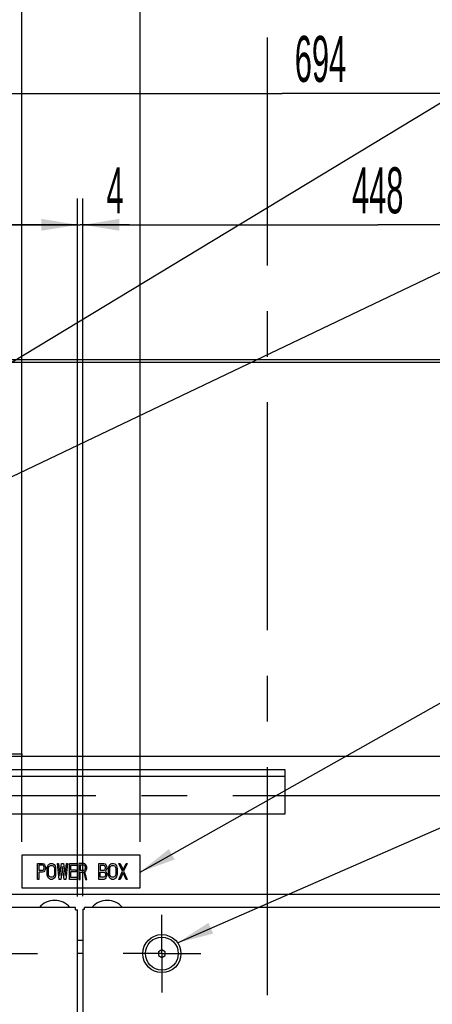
# Model space of a CAD drawing. Header units: millimetres. Extents: x 0 to 12585, y -1 to 8895.
# Tile 13 of 52: x 4843 to 5313, y 3244 to 4368. Entities that reach past the tile are written whole.
import ezdxf

# ---------------------------------------------------------------- set-up
doc = ezdxf.new("R2010")
doc.units = ezdxf.units.MM
doc.header["$LTSCALE"] = 693.825
doc.linetypes.add('CENTER', pattern=[0.6, 0.375, -0.075, 0.075, -0.075])
doc.layers.get('0').update_dxf_attribs({"linetype": 'CONTINUOUS'})
for name, color, linetype in [('02___PRT_ALL_AXES', 7, 'CONTINUOUS'), ('7_ALL_FEATURES', 7, 'CONTINUOUS'), ('ALL_AXIS', 7, 'CONTINUOUS'), ('ALL_COSM_SKETCH', 7, 'CONTINUOUS'), ('DEFAULT_1', 7, 'CENTER')]:
    doc.layers.add(name, color=color, linetype=linetype)
doc.styles.get("Standard").update_dxf_attribs({"font": 'txt', "width": 0.5})
doc.dimstyles.new('DIMSTYLE_3', dxfattribs={"dimtxt": 52.5, "dimasz": 41.4, "dimexe": 2, "dimexo": 1, "dimgap": 0.875, "dimtad": 1, "dimdec": 3, "dimlfac": 0.666667, "dimdsep": 46, "dimtxsty": 'Standard', "dimblk": '_FILLED', "dimblk1": '_FILLED', "dimblk2": '_FILLED', "dimcen": 0.09, "dimadec": 3, "dimazin": 2, "dimtp": 0.3, "dimtm": 0.3, "dimtfac": 1, "dimtdec": 3, "dimtofl": 0, "dimtmove": 0, "dimatfit": 3, "dimldrblk": '_FILLED', "dimfxl": 0, "dimtolj": 1, "dimarcsym": 0})
doc.dimstyles.new('DIMSTYLE_5', dxfattribs={"dimtxt": 52.5, "dimasz": 41.4, "dimexe": 2, "dimexo": 1, "dimgap": 0.875, "dimtad": 1, "dimdec": 3, "dimlfac": 0.666667, "dimdsep": 46, "dimtxsty": 'Standard', "dimblk": '_FILLED', "dimblk1": '_FILLED', "dimblk2": '_FILLED', "dimcen": 0.09, "dimadec": 3, "dimazin": 2, "dimtp": 0.8, "dimtm": 0.8, "dimtfac": 1, "dimtdec": 3, "dimtofl": 0, "dimtmove": 0, "dimatfit": 3, "dimldrblk": '_FILLED', "dimfxl": 0, "dimtolj": 1, "dimarcsym": 0})
doc.dimstyles.new('DIMSTYLE_7', dxfattribs={"dimtxt": 52.5, "dimasz": 41.4, "dimexe": 2, "dimexo": 1, "dimgap": 0.875, "dimtad": 1, "dimdec": 3, "dimlfac": 0.666667, "dimdsep": 46, "dimtxsty": 'Standard', "dimblk": '_FILLED', "dimblk1": '_FILLED', "dimblk2": '_FILLED', "dimcen": 0.09, "dimadec": 3, "dimazin": 2, "dimtp": 0.1, "dimtm": 0.1, "dimtfac": 1, "dimtdec": 3, "dimtofl": 0, "dimtmove": 0, "dimatfit": 3, "dimldrblk": '_FILLED', "dimfxl": 0, "dimtolj": 1, "dimarcsym": 0})
doc.dimstyles.get("Standard").update_dxf_attribs({"dimtxt": 52.5, "dimasz": 41.4, "dimexe": 2, "dimexo": 1, "dimtad": 1, "dimdec": 3, "dimdsep": 46, "dimtxsty": 'Standard', "dimblk": '_FILLED', "dimblk1": '_FILLED', "dimblk2": '_FILLED', "dimcen": 0.09, "dimadec": 3, "dimazin": 2, "dimtol": 1, "dimtp": 0.05, "dimtm": 0.05, "dimtfac": 1, "dimtdec": 3, "dimtofl": 0, "dimtmove": 0, "dimatfit": 3, "dimldrblk": '_FILLED', "dimfxl": 0, "dimtolj": 1, "dimarcsym": 0})

# ---------------------------------------------------------------- blocks, each defined once
blk = doc.blocks.new('_FILLED')
at = {"color": 0, "linetype": 'ByBlock'}
blk.add_solid([(0, 0), (-1, 0.163), (-1, -0.163)], dxfattribs=at)
blk = doc.blocks.new('*D26')
at = {"color": 2, "linetype": 'Continuous'}
for p, q in [((4238.1, 3367.4), (4238.1, 4164)), ((4908.6, 3367.4), (4908.6, 4164)), ((4238.1, 4134), (4573.3, 4134)), ((4908.6, 4134), (4573.3, 4134))]:
    blk.add_line(p, q, dxfattribs=at)
at = {"color": 2, "linetype": 'Continuous', "xscale": 41.4, "yscale": 41.4, "zscale": 41.4, "rotation": 180}
blk.add_blockref('_FILLED', (4238.1, 4134), dxfattribs=at)
at = {"color": 2, "linetype": 'Continuous', "xscale": 41.4, "yscale": 41.4, "zscale": 41.4}
blk.add_blockref('_FILLED', (4908.6, 4134), dxfattribs=at)
at = {"color": 2, "linetype": 'Continuous', "insert": (4549.4, 4199.6), "char_height": 52.5, "width": 78.75, "attachment_point": 2, "line_spacing_factor": 0.9}
blk.add_mtext('447', dxfattribs=at)
blk = doc.blocks.new('*D27')
at = {"color": 2, "linetype": 'Continuous'}
for p, q in [((4908.6, 3367.4), (4908.6, 4164)), ((4914.6, 3368), (4914.6, 4164)), ((4908.6, 4134), (4833.6, 4134)), ((4833.6, 4134), (4911.6, 4134)), ((4967.7, 4134), (4911.6, 4134)), ((4914.6, 4134), (4967.7, 4134))]:
    blk.add_line(p, q, dxfattribs=at)
at = {"color": 2, "linetype": 'Continuous', "xscale": 41.4, "yscale": 41.4, "zscale": 41.4}
blk.add_blockref('_FILLED', (4908.6, 4134), dxfattribs=at)
at = {"color": 2, "linetype": 'Continuous', "xscale": 41.4, "yscale": 41.4, "zscale": 41.4, "rotation": 180}
blk.add_blockref('_FILLED', (4914.6, 4134), dxfattribs=at)
at = {"color": 2, "linetype": 'Continuous', "insert": (4941.5, 4199.6), "char_height": 52.5, "width": 26.25, "attachment_point": 1, "line_spacing_factor": 0.9}
blk.add_mtext('4', dxfattribs=at)
blk = doc.blocks.new('*D28')
at = {"color": 2, "linetype": 'Continuous'}
for p, q in [((4914.6, 3368), (4914.6, 4164)), ((5586.6, 3026.7), (5586.6, 4164)), ((4914.6, 4134), (5250.6, 4134)), ((5586.6, 4134), (5250.6, 4134))]:
    blk.add_line(p, q, dxfattribs=at)
at = {"color": 2, "linetype": 'Continuous', "xscale": 41.4, "yscale": 41.4, "zscale": 41.4, "rotation": 180}
blk.add_blockref('_FILLED', (4914.6, 4134), dxfattribs=at)
at = {"color": 2, "linetype": 'Continuous', "xscale": 41.4, "yscale": 41.4, "zscale": 41.4}
blk.add_blockref('_FILLED', (5586.6, 4134), dxfattribs=at)
at = {"color": 2, "linetype": 'Continuous', "insert": (5250.6, 4199.6), "char_height": 52.5, "width": 78.75, "attachment_point": 2, "line_spacing_factor": 0.9}
blk.add_mtext('448', dxfattribs=at)
blk = doc.blocks.new('*D31')
at = {"color": 2, "linetype": 'Continuous'}
for p, q in [((4162.3, 3989.3), (4162.3, 4674)), ((5414.8, 2934.8), (5414.8, 4674)), ((4162.3, 4644), (4788.6, 4644)), ((5414.8, 4644), (4788.6, 4644))]:
    blk.add_line(p, q, dxfattribs=at)
at = {"color": 2, "linetype": 'Continuous', "xscale": 41.4, "yscale": 41.4, "zscale": 41.4, "rotation": 180}
blk.add_blockref('_FILLED', (4162.3, 4644), dxfattribs=at)
at = {"color": 2, "linetype": 'Continuous', "xscale": 41.4, "yscale": 41.4, "zscale": 41.4}
blk.add_blockref('_FILLED', (5414.8, 4644), dxfattribs=at)
at = {"color": 2, "linetype": 'Continuous', "insert": (4723.8, 4709.6), "char_height": 52.5, "width": 78.75, "attachment_point": 2, "line_spacing_factor": 0.9}
blk.add_mtext('835', dxfattribs=at)
blk = doc.blocks.new('*D35')
at = {"color": 2, "linetype": 'Continuous'}
for p, q in [((4621.3, 3957.1), (4621.3, 4314)), ((5662.3, 3989.3), (5662.3, 4314)), ((4621.3, 4284), (5141.8, 4284)), ((5662.3, 4284), (5141.8, 4284))]:
    blk.add_line(p, q, dxfattribs=at)
at = {"color": 2, "linetype": 'Continuous', "xscale": 41.4, "yscale": 41.4, "zscale": 41.4, "rotation": 180}
blk.add_blockref('_FILLED', (4621.3, 4284), dxfattribs=at)
at = {"color": 2, "linetype": 'Continuous', "xscale": 41.4, "yscale": 41.4, "zscale": 41.4}
blk.add_blockref('_FILLED', (5662.3, 4284), dxfattribs=at)
at = {"color": 2, "linetype": 'Continuous', "insert": (5185.4, 4349.6), "char_height": 52.5, "width": 78.75, "attachment_point": 2, "line_spacing_factor": 0.9}
blk.add_mtext('694', dxfattribs=at)
blk = doc.blocks.new('*D37')
at = {"color": 2, "linetype": 'Continuous'}
for p, q in [((4162.3, 3989.3), (4162.3, 4794)), ((5662.3, 3989.3), (5662.3, 4794)), ((4162.3, 4764), (4912.3, 4764)), ((5662.3, 4764), (4912.3, 4764))]:
    blk.add_line(p, q, dxfattribs=at)
at = {"color": 2, "linetype": 'Continuous', "xscale": 41.4, "yscale": 41.4, "zscale": 41.4, "rotation": 180}
blk.add_blockref('_FILLED', (4162.3, 4764), dxfattribs=at)
at = {"color": 2, "linetype": 'Continuous', "xscale": 41.4, "yscale": 41.4, "zscale": 41.4}
blk.add_blockref('_FILLED', (5662.3, 4764), dxfattribs=at)
at = {"color": 2, "linetype": 'Continuous', "insert": (4912.3, 4829.6), "char_height": 52.5, "width": 105, "attachment_point": 2, "line_spacing_factor": 0.9}
blk.add_mtext('1000', dxfattribs=at)
blk = doc.blocks.new('*D38')
at = {"color": 2, "linetype": 'Continuous'}
for p, q in [((4162.3, 3989.3), (4162.3, 4554)), ((4844.8, 3429.8), (4844.8, 4554)), ((4162.3, 4524), (4503.6, 4524)), ((4844.8, 4524), (4503.6, 4524))]:
    blk.add_line(p, q, dxfattribs=at)
at = {"color": 2, "linetype": 'Continuous', "xscale": 41.4, "yscale": 41.4, "zscale": 41.4, "rotation": 180}
blk.add_blockref('_FILLED', (4162.3, 4524), dxfattribs=at)
at = {"color": 2, "linetype": 'Continuous', "xscale": 41.4, "yscale": 41.4, "zscale": 41.4}
blk.add_blockref('_FILLED', (4844.8, 4524), dxfattribs=at)
at = {"color": 2, "linetype": 'Continuous', "insert": (4503.6, 4589.6), "char_height": 52.5, "width": 78.75, "attachment_point": 2, "line_spacing_factor": 0.9}
blk.add_mtext('455', dxfattribs=at)
blk = doc.blocks.new('*D39')
at = {"color": 2, "linetype": 'Continuous'}
for p, q in [((4844.8, 3429.8), (4844.8, 4554)), ((4979.8, 3429.8), (4979.8, 4554)), ((4844.8, 4524), (4769.8, 4524)), ((4769.8, 4524), (4912.3, 4524)), ((5054.8, 4524), (4912.3, 4524)), ((4979.8, 4524), (5054.8, 4524))]:
    blk.add_line(p, q, dxfattribs=at)
at = {"color": 2, "linetype": 'Continuous', "xscale": 41.4, "yscale": 41.4, "zscale": 41.4}
blk.add_blockref('_FILLED', (4844.8, 4524), dxfattribs=at)
at = {"color": 2, "linetype": 'Continuous', "xscale": 41.4, "yscale": 41.4, "zscale": 41.4, "rotation": 180}
blk.add_blockref('_FILLED', (4979.8, 4524), dxfattribs=at)
at = {"color": 2, "linetype": 'Continuous', "insert": (4912.3, 4589.6), "char_height": 52.5, "width": 52.5, "attachment_point": 2, "line_spacing_factor": 0.9}
blk.add_mtext('90', dxfattribs=at)
blk = doc.blocks.new('*D40')
at = {"color": 2, "linetype": 'Continuous'}
for p, q in [((4979.8, 3429.8), (4979.8, 4554)), ((5662.3, 3989.3), (5662.3, 4554)), ((4979.8, 4524), (5321.1, 4524)), ((5662.3, 4524), (5321.1, 4524))]:
    blk.add_line(p, q, dxfattribs=at)
at = {"color": 2, "linetype": 'Continuous', "xscale": 41.4, "yscale": 41.4, "zscale": 41.4, "rotation": 180}
blk.add_blockref('_FILLED', (4979.8, 4524), dxfattribs=at)
at = {"color": 2, "linetype": 'Continuous', "xscale": 41.4, "yscale": 41.4, "zscale": 41.4}
blk.add_blockref('_FILLED', (5662.3, 4524), dxfattribs=at)
at = {"color": 2, "linetype": 'Continuous', "insert": (5321.1, 4589.6), "char_height": 52.5, "width": 78.75, "attachment_point": 2, "line_spacing_factor": 0.9}
blk.add_mtext('455', dxfattribs=at)
blk = doc.blocks.new('*D42')
at = {"color": 2, "linetype": 'Continuous'}
for p, q in [((4649.8, 3077.3), (4649.8, 4434)), ((5662.3, 3989.3), (5662.3, 4434)), ((4649.8, 4404), (5156.1, 4404)), ((5662.3, 4404), (5156.1, 4404))]:
    blk.add_line(p, q, dxfattribs=at)
at = {"color": 2, "linetype": 'Continuous', "xscale": 41.4, "yscale": 41.4, "zscale": 41.4, "rotation": 180}
blk.add_blockref('_FILLED', (4649.8, 4404), dxfattribs=at)
at = {"color": 2, "linetype": 'Continuous', "xscale": 41.4, "yscale": 41.4, "zscale": 41.4}
blk.add_blockref('_FILLED', (5662.3, 4404), dxfattribs=at)
at = {"color": 2, "linetype": 'Continuous', "insert": (5184.7, 4469.6), "char_height": 52.5, "width": 78.75, "attachment_point": 2, "line_spacing_factor": 0.9}
blk.add_mtext('675', dxfattribs=at)

msp = doc.modelspace()

# ---------------------------------------------------------------- linework, layer by layer
at = {"color": 7, "linetype": 'Continuous'}
for p, q in [((4844.8107, 3414.7717), (4844.8107, 3377.2717)), ((4979.8107, 3414.7717), (4844.8107, 3414.7717)), ((4979.8107, 3377.2717), (4979.8107, 3414.7717)), ((4844.8107, 3377.2717), (4979.8107, 3377.2717))]:
    msp.add_line(p, q, dxfattribs=at)
at = {"color": 3, "linetype": 'Continuous'}
for p, q in [((4906.1607, 3354.7717), (4240.4607, 3354.7717)), ((4906.1607, 3352.3717), (4906.1607, 3354.7717)), ((4906.1607, 3352.3717), (4908.5607, 3352.3717)), ((4908.5607, 1092.1717), (4908.5607, 3352.3717)), ((4914.5607, 3352.9717), (4914.5607, 2667.7717)), ((4914.5607, 3352.9717), (4916.3607, 3352.9717)), ((4916.3607, 3352.9717), (4916.3607, 3354.7717))]:
    msp.add_line(p, q, dxfattribs=at)
at = {"layer": '02___PRT_ALL_AXES', "color": 7, "linetype": 'CENTER'}
for p, q in [((5004.5607, 3302.2717), (5004.5607, 3346.5217)), ((4818.5607, 3302.2717), (4862.8107, 3302.2717)), ((5004.5607, 3302.2717), (4960.3107, 3302.2717)), ((5004.5607, 3302.2717), (5004.5607, 3258.0217)), ((5004.5607, 3302.2717), (5048.8107, 3302.2717))]:
    msp.add_line(p, q, dxfattribs=at)
at = {"layer": '7_ALL_FEATURES', "color": 3, "linetype": 'Continuous'}
for p, q in [((4796.8107, 3980.2717), (5660.8107, 3980.2717)), ((4679.8107, 3504.7717), (5144.8107, 3504.7717)), ((5337.2607, 3354.7717), (4916.3607, 3354.7717)), ((4914.5607, 3302.2717), (4908.5607, 3302.2717))]:
    msp.add_line(p, q, dxfattribs=at)
at = {"layer": '7_ALL_FEATURES', "color": 7, "linetype": 'Continuous'}
for p, q in [((4799.8107, 3977.2717), (5657.8107, 3977.2717)), ((4163.8107, 3530.2717), (4844.8107, 3530.2717)), ((4844.8107, 3530.2717), (4844.8107, 3527.2717)), ((5662.3107, 3527.2717), (4162.3107, 3527.2717)), ((4679.8107, 3512.2717), (5144.8107, 3512.2717)), ((5144.8107, 3512.2717), (5144.8107, 3461.2717)), ((5144.8107, 3461.2717), (4679.8107, 3461.2717)), ((5602.3107, 3369.7717), (4222.3107, 3369.7717)), ((4914.5607, 3317.2717), (4908.5607, 3317.2717)), ((5004.5607, 3306.6019), (5000.8107, 3304.4368)), ((5000.8107, 3304.4368), (5000.8107, 3300.1067)), ((5008.3107, 3304.4368), (5004.5607, 3306.6019)), ((5008.3107, 3300.1067), (5008.3107, 3304.4368)), ((5000.8107, 3300.1067), (5004.5607, 3297.9416)), ((5004.5607, 3297.9416), (5008.3107, 3300.1067))]:
    msp.add_line(p, q, dxfattribs=at)
for radius in [21.75, 18.75]:
    msp.add_circle((5004.5607, 3302.2717), radius, dxfattribs=at)
at = {"layer": 'ALL_AXIS', "color": 7, "linetype": 'Continuous'}
for centre in [(4882.3107, 3340.5217), (4942.3107, 3340.5217)]:
    msp.add_arc(centre, 22.5, 39.4334594, 140.5665406, dxfattribs=at)
at = {"layer": 'ALL_COSM_SKETCH', "color": 7, "linetype": 'Continuous'}
for p, q in [((4862.8107, 3387.0217), (4862.8107, 3405.0217)), ((4862.8107, 3405.0217), (4868.6607, 3405.0217)), ((4868.6607, 3405.0217), (4869.8795, 3404.6388)), ((4876.4607, 3404.6388), (4877.6795, 3405.0217)), ((4877.6795, 3405.0217), (4879.6295, 3405.0217)), ((4879.6295, 3405.0217), (4880.8482, 3404.6388)), ((4887.4295, 3387.0217), (4885.4795, 3405.0217)), ((4885.4795, 3405.0217), (4886.942, 3405.0217)), ((4886.942, 3405.0217), (4888.4045, 3391.2345)), ((4888.4045, 3391.2345), (4890.3545, 3405.0217)), ((4890.3545, 3405.0217), (4892.3045, 3405.0217)), ((4892.3045, 3405.0217), (4894.2545, 3391.2345)), ((4894.2545, 3391.2345), (4895.717, 3405.0217)), ((4897.1795, 3405.0217), (4895.2295, 3387.0217)), ((4895.717, 3405.0217), (4897.1795, 3405.0217)), ((4899.1295, 3387.0217), (4899.1295, 3405.0217)), ((4899.1295, 3405.0217), (4907.9045, 3405.0217)), ((4907.9045, 3405.0217), (4907.9045, 3402.7239)), ((4909.8545, 3405.0217), (4909.8545, 3387.0217)), ((4915.7045, 3405.0217), (4909.8545, 3405.0217)), ((4916.9232, 3404.6388), (4915.7045, 3405.0217)), ((4932.767, 3387.0217), (4932.767, 3405.0217)), ((4932.767, 3405.0217), (4938.617, 3405.0217)), ((4938.617, 3405.0217), (4939.8357, 3404.6388)), ((4946.417, 3404.6388), (4947.6357, 3405.0217)), ((4947.6357, 3405.0217), (4949.5857, 3405.0217)), ((4949.5857, 3405.0217), (4950.8045, 3404.6388)), ((4959.5795, 3396.2132), (4955.4357, 3405.0217)), ((4955.4357, 3405.0217), (4956.8982, 3405.0217)), ((4956.8982, 3405.0217), (4960.3107, 3397.7451)), ((4960.3107, 3397.7451), (4963.7232, 3405.0217)), ((4965.1857, 3405.0217), (4961.042, 3396.2132)), ((4963.7232, 3405.0217), (4965.1857, 3405.0217)), ((4864.2732, 3403.1068), (4864.2732, 3397.3622)), ((4868.9045, 3403.1068), (4864.2732, 3403.1068)), ((4864.2732, 3397.3622), (4868.9045, 3397.3622)), ((4864.2732, 3395.0643), (4864.2732, 3387.0217)), ((4868.6607, 3395.0643), (4864.2732, 3395.0643)), ((4869.8795, 3395.4473), (4868.6607, 3395.0643)), ((4869.6357, 3402.7239), (4868.9045, 3403.1068)), ((4868.9045, 3397.3622), (4869.6357, 3397.7451)), ((4870.1232, 3401.9579), (4869.6357, 3402.7239)), ((4869.6357, 3397.7451), (4870.1232, 3398.5111)), ((4869.8795, 3404.6388), (4870.8545, 3403.4898)), ((4870.8545, 3396.5962), (4869.8795, 3395.4473)), ((4870.367, 3400.809), (4870.1232, 3401.9579)), ((4870.1232, 3398.5111), (4870.367, 3399.66)), ((4870.367, 3399.66), (4870.367, 3400.809)), ((4870.8545, 3403.4898), (4871.5857, 3401.9579)), ((4871.5857, 3398.1281), (4870.8545, 3396.5962)), ((4871.5857, 3401.9579), (4871.8295, 3400.809)), ((4871.8295, 3399.277), (4871.5857, 3398.1281)), ((4871.8295, 3400.809), (4871.8295, 3399.277)), ((4873.7795, 3398.8941), (4874.0232, 3400.809)), ((4873.7795, 3393.1494), (4873.7795, 3398.8941)), ((4874.0232, 3400.809), (4874.5107, 3402.3409)), ((4874.5107, 3402.3409), (4875.4857, 3403.8728)), ((4875.242, 3398.8941), (4875.4857, 3400.426)), ((4875.242, 3393.1494), (4875.242, 3398.8941)), ((4875.4857, 3403.8728), (4876.4607, 3404.6388)), ((4875.4857, 3400.426), (4875.9732, 3401.5749)), ((4875.9732, 3401.5749), (4876.7045, 3402.3409)), ((4876.7045, 3402.3409), (4877.6795, 3402.7239)), ((4877.6795, 3402.7239), (4879.6295, 3402.7239)), ((4879.6295, 3402.7239), (4880.6045, 3402.3409)), ((4880.6045, 3402.3409), (4881.3357, 3401.5749)), ((4880.8482, 3404.6388), (4881.8232, 3403.8728)), ((4881.3357, 3401.5749), (4881.8232, 3400.426)), ((4881.8232, 3403.8728), (4882.7982, 3402.3409)), ((4881.8232, 3400.426), (4882.067, 3398.8941)), ((4882.067, 3398.8941), (4882.067, 3393.1494)), ((4882.7982, 3402.3409), (4883.2857, 3400.809)), ((4883.2857, 3400.809), (4883.5295, 3398.8941)), ((4883.5295, 3398.8941), (4883.5295, 3393.1494)), ((4891.3295, 3401.5749), (4889.3795, 3387.0217)), ((4893.2795, 3387.0217), (4891.3295, 3401.5749)), ((4900.592, 3402.7239), (4900.592, 3397.7451)), ((4907.9045, 3402.7239), (4900.592, 3402.7239)), ((4900.592, 3397.7451), (4906.9295, 3397.7451)), ((4900.592, 3395.4473), (4900.592, 3389.3196)), ((4906.9295, 3395.4473), (4900.592, 3395.4473)), ((4906.9295, 3397.7451), (4906.9295, 3395.4473)), ((4911.317, 3403.1068), (4911.317, 3397.3622)), ((4915.9482, 3403.1068), (4911.317, 3403.1068)), ((4911.317, 3397.3622), (4915.9482, 3397.3622)), ((4911.317, 3387.0217), (4911.317, 3395.0643)), ((4911.317, 3395.0643), (4915.4607, 3395.0643)), ((4915.4607, 3395.0643), (4917.4107, 3387.0217)), ((4916.6795, 3402.7239), (4915.9482, 3403.1068)), ((4915.9482, 3397.3622), (4916.6795, 3397.7451)), ((4917.167, 3401.9579), (4916.6795, 3402.7239)), ((4916.6795, 3397.7451), (4917.167, 3398.5111)), ((4917.8982, 3403.4898), (4916.9232, 3404.6388)), ((4916.9232, 3395.8302), (4917.8982, 3396.5962)), ((4919.117, 3387.0217), (4916.9232, 3395.8302)), ((4917.4107, 3400.809), (4917.167, 3401.9579)), ((4917.167, 3398.5111), (4917.4107, 3399.66)), ((4917.4107, 3399.66), (4917.4107, 3400.809)), ((4918.6295, 3401.9579), (4917.8982, 3403.4898)), ((4917.8982, 3396.5962), (4918.6295, 3398.1281)), ((4918.8732, 3400.809), (4918.6295, 3401.9579)), ((4918.6295, 3398.1281), (4918.8732, 3399.277)), ((4918.8732, 3399.277), (4918.8732, 3400.809)), ((4934.2295, 3402.7239), (4934.2295, 3397.3622)), ((4938.8607, 3402.7239), (4934.2295, 3402.7239)), ((4934.2295, 3397.3622), (4938.8607, 3397.3622)), ((4934.2295, 3389.3196), (4934.2295, 3395.0643)), ((4934.2295, 3395.0643), (4938.8607, 3395.0643)), ((4939.592, 3402.3409), (4938.8607, 3402.7239)), ((4938.8607, 3397.3622), (4939.592, 3397.7451)), ((4938.8607, 3395.0643), (4939.592, 3394.6813)), ((4940.0795, 3401.5749), (4939.592, 3402.3409)), ((4939.592, 3397.7451), (4940.0795, 3398.5111)), ((4939.592, 3394.6813), (4940.0795, 3393.9153)), ((4939.8357, 3404.6388), (4940.8107, 3403.4898)), ((4940.3232, 3400.426), (4940.0795, 3401.5749)), ((4940.0795, 3398.5111), (4940.3232, 3399.66)), ((4940.0795, 3393.9153), (4940.3232, 3392.7664)), ((4940.3232, 3399.66), (4940.3232, 3400.426)), ((4940.8107, 3396.5962), (4940.3232, 3396.2132)), ((4940.3232, 3396.2132), (4940.8107, 3395.8302)), ((4940.8107, 3403.4898), (4941.542, 3401.9579)), ((4941.542, 3398.1281), (4940.8107, 3396.5962)), ((4940.8107, 3395.8302), (4941.542, 3394.2983)), ((4941.542, 3401.9579), (4941.7857, 3400.809)), ((4941.7857, 3399.277), (4941.542, 3398.1281)), ((4941.542, 3394.2983), (4941.7857, 3393.1494)), ((4941.7857, 3400.809), (4941.7857, 3399.277)), ((4943.7357, 3398.8941), (4943.9795, 3400.809)), ((4943.7357, 3393.1494), (4943.7357, 3398.8941)), ((4943.9795, 3400.809), (4944.467, 3402.3409)), ((4944.467, 3402.3409), (4945.442, 3403.8728)), ((4945.1982, 3398.8941), (4945.442, 3400.426)), ((4945.1982, 3393.1494), (4945.1982, 3398.8941)), ((4945.442, 3403.8728), (4946.417, 3404.6388)), ((4945.442, 3400.426), (4945.9295, 3401.5749)), ((4945.9295, 3401.5749), (4946.6607, 3402.3409)), ((4946.6607, 3402.3409), (4947.6357, 3402.7239)), ((4947.6357, 3402.7239), (4949.5857, 3402.7239)), ((4949.5857, 3402.7239), (4950.5607, 3402.3409)), ((4950.5607, 3402.3409), (4951.292, 3401.5749)), ((4950.8045, 3404.6388), (4951.7795, 3403.8728)), ((4951.292, 3401.5749), (4951.7795, 3400.426)), ((4951.7795, 3403.8728), (4952.7545, 3402.3409)), ((4951.7795, 3400.426), (4952.0232, 3398.8941)), ((4952.0232, 3398.8941), (4952.0232, 3393.1494)), ((4952.7545, 3402.3409), (4953.242, 3400.809)), ((4953.242, 3400.809), (4953.4857, 3398.8941)), ((4953.4857, 3398.8941), (4953.4857, 3393.1494)), ((4955.4357, 3387.0217), (4959.5795, 3396.2132)), ((4960.3107, 3394.2983), (4956.8982, 3387.0217)), ((4963.7232, 3387.0217), (4960.3107, 3394.2983)), ((4961.042, 3396.2132), (4965.1857, 3387.0217)), ((4864.2732, 3387.0217), (4862.8107, 3387.0217)), ((4874.0232, 3391.2345), (4873.7795, 3393.1494)), ((4874.5107, 3389.7026), (4874.0232, 3391.2345)), ((4875.4857, 3388.1707), (4874.5107, 3389.7026)), ((4875.4857, 3391.6175), (4875.242, 3393.1494)), ((4875.9732, 3390.4685), (4875.4857, 3391.6175)), ((4876.4607, 3387.4047), (4875.4857, 3388.1707)), ((4876.7045, 3389.7026), (4875.9732, 3390.4685)), ((4877.6795, 3387.0217), (4876.4607, 3387.4047)), ((4877.6795, 3389.3196), (4876.7045, 3389.7026)), ((4879.6295, 3389.3196), (4877.6795, 3389.3196)), ((4879.6295, 3387.0217), (4877.6795, 3387.0217)), ((4880.6045, 3389.7026), (4879.6295, 3389.3196)), ((4880.8482, 3387.4047), (4879.6295, 3387.0217)), ((4881.3357, 3390.4685), (4880.6045, 3389.7026)), ((4881.8232, 3388.1707), (4880.8482, 3387.4047)), ((4881.8232, 3391.6175), (4881.3357, 3390.4685)), ((4882.067, 3393.1494), (4881.8232, 3391.6175)), ((4882.7982, 3389.7026), (4881.8232, 3388.1707)), ((4883.2857, 3391.2345), (4882.7982, 3389.7026)), ((4883.5295, 3393.1494), (4883.2857, 3391.2345)), ((4889.3795, 3387.0217), (4887.4295, 3387.0217)), ((4895.2295, 3387.0217), (4893.2795, 3387.0217)), ((4907.9045, 3387.0217), (4899.1295, 3387.0217)), ((4900.592, 3389.3196), (4907.9045, 3389.3196)), ((4907.9045, 3389.3196), (4907.9045, 3387.0217)), ((4909.8545, 3387.0217), (4911.317, 3387.0217)), ((4917.4107, 3387.0217), (4919.117, 3387.0217)), ((4938.617, 3387.0217), (4932.767, 3387.0217)), ((4938.8607, 3389.3196), (4934.2295, 3389.3196)), ((4939.8357, 3387.4047), (4938.617, 3387.0217)), ((4939.592, 3389.7026), (4938.8607, 3389.3196)), ((4940.0795, 3390.4685), (4939.592, 3389.7026)), ((4940.8107, 3388.5536), (4939.8357, 3387.4047)), ((4940.3232, 3391.6175), (4940.0795, 3390.4685)), ((4940.3232, 3392.7664), (4940.3232, 3391.6175)), ((4941.542, 3390.0856), (4940.8107, 3388.5536)), ((4941.7857, 3391.2345), (4941.542, 3390.0856)), ((4941.7857, 3393.1494), (4941.7857, 3391.2345)), ((4943.9795, 3391.2345), (4943.7357, 3393.1494)), ((4944.467, 3389.7026), (4943.9795, 3391.2345)), ((4945.442, 3388.1707), (4944.467, 3389.7026)), ((4945.442, 3391.6175), (4945.1982, 3393.1494)), ((4945.9295, 3390.4685), (4945.442, 3391.6175)), ((4946.417, 3387.4047), (4945.442, 3388.1707)), ((4946.6607, 3389.7026), (4945.9295, 3390.4685)), ((4947.6357, 3387.0217), (4946.417, 3387.4047)), ((4947.6357, 3389.3196), (4946.6607, 3389.7026)), ((4949.5857, 3389.3196), (4947.6357, 3389.3196)), ((4949.5857, 3387.0217), (4947.6357, 3387.0217)), ((4950.5607, 3389.7026), (4949.5857, 3389.3196)), ((4950.8045, 3387.4047), (4949.5857, 3387.0217)), ((4951.292, 3390.4685), (4950.5607, 3389.7026)), ((4951.7795, 3388.1707), (4950.8045, 3387.4047)), ((4951.7795, 3391.6175), (4951.292, 3390.4685)), ((4952.0232, 3393.1494), (4951.7795, 3391.6175)), ((4952.7545, 3389.7026), (4951.7795, 3388.1707)), ((4953.242, 3391.2345), (4952.7545, 3389.7026)), ((4953.4857, 3393.1494), (4953.242, 3391.2345)), ((4956.8982, 3387.0217), (4955.4357, 3387.0217)), ((4965.1857, 3387.0217), (4963.7232, 3387.0217))]:
    msp.add_line(p, q, dxfattribs=at)
at = {"layer": 'DEFAULT_1', "color": 9, "linetype": 'CENTER'}
for p, q in [((5124.5607, 4764.0217), (5124.5607, 437.2717)), ((6178.2422, 3482.2717), (3526.3793, 3482.2717))]:
    msp.add_line(p, q, dxfattribs=at)

# ---------------------------------------------------------------- dimensions: what is measured, and where the dimension line sits
at = {"color": 2, "linetype": 'Continuous'}
for base, p1, picture, middle in [((4162.3107, 4764.0217), (5662.3107, 3988.2717), '*D37', (4915.5919, 4764.0217)), ((4162.3107, 4644.0217), (5414.8107, 2933.7719), '*D31', (4723.8469, 4644.0217))]:
    dim = msp.add_linear_dim(base=base, p1=p1, p2=(4162.3107, 3988.2717), angle=180, dimstyle='DIMSTYLE_5', dxfattribs=at)
    dim.commit()
    dim.dimension.update_dxf_attribs({"geometry": picture, "text_midpoint": middle, "dimtype": 160})
for base, p1, p2, dimstyle, picture, middle in [((4844.8107, 4524.0217), (4162.3107, 3988.2717), (4844.8107, 3428.7717), 'DIMSTYLE_5', '*D38', (4504.381, 4524.0217)), ((4979.8107, 4524.0217), (4844.8107, 3428.7717), (4979.8107, 3428.7717), 'DIMSTYLE_3', '*D39', (4912.3108, 4524.0217)), ((5662.3107, 4524.0217), (4979.8107, 3428.7717), (5662.3107, 3988.2717), 'DIMSTYLE_5', '*D40', (5321.8809, 4524.0217)), ((5662.3107, 4404.0217), (4649.8107, 3076.2717), (5662.3107, 3988.2717), 'DIMSTYLE_5', '*D42', (5185.5544, 4404.0217)), ((5662.3107, 4284.0217), (4621.3107, 3956.1038), (5662.3107, 3988.2717), 'DIMSTYLE_5', '*D35', (5186.1719, 4284.0217)), ((4908.5607, 4134.0217), (4238.0607, 3366.3717), (4908.5607, 3366.3717), 'DIMSTYLE_5', '*D26', (4549.4164, 4134.0217)), ((4914.5607, 4134.0217), (4908.5607, 3366.3717), (4914.5607, 3366.9717), 'DIMSTYLE_7', '*D27', (4955.4423, 4134.0217)), ((5586.5607, 4134.0217), (4914.5607, 3366.9717), (5586.5607, 3025.7217), 'DIMSTYLE_5', '*D28', (5251.381, 4134.0217))]:
    dim = msp.add_linear_dim(base=base, p1=p1, p2=p2, dimstyle=dimstyle, dxfattribs=at)
    dim.commit()
    dim.dimension.update_dxf_attribs({"geometry": picture, "text_midpoint": middle, "dimtype": 160})

# ---------------------------------------------------------------- leaders
for points, override in [([(4621.3107, 3849.0217), (5736.7271, 4524.0217), (5826.7271, 4524.0217)], {"dimtad": 1}), ([(4478.8107, 3677.2717), (5748.5672, 4284.0217), (5838.5672, 4284.0217)], {"dimtad": 1}), ([(4979.8107, 3395.2607), (6474.8794, 4239.7581)], {"dimtad": 0}), ([(5022.4532, 3314.6376), (6470.794, 3948.5713)], {"dimtad": 0})]:
    msp.add_leader(points, dimstyle='Standard', override=override, dxfattribs=at)

doc.saveas('drawing.dxf')
